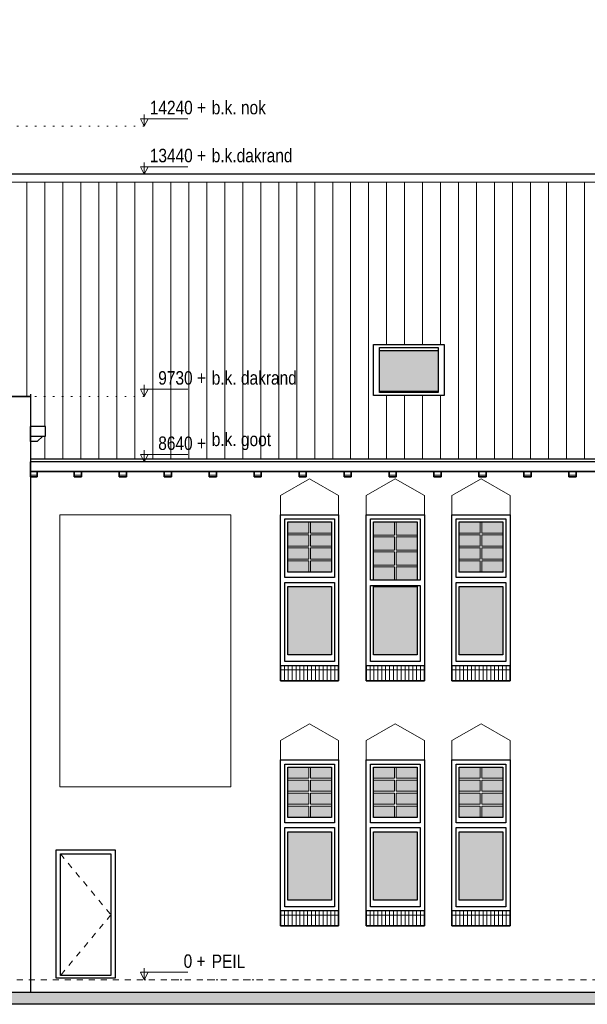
# Model space of a CAD drawing. Extents: x -59835 to 57885, y -767 to 224044.
# Tile 28 of 51: x -40602 to -31135, y 139994 to 156421. Entities that reach past the tile are written whole.
import ezdxf

# ---------------------------------------------------------------- set-up
doc = ezdxf.new("R2010")
doc.units = 0
doc.header["$MEASUREMENT"] = 0
doc.linetypes.add('DASHED', pattern=[200, 100, -100])
doc.linetypes.add('DOT', pattern=[150, 25, -125])
for name, color, linetype in [('102 - MAATVOERING', 7, 'Continuous'), ('21 - BUITENWANDEN', 92, 'Continuous'), ('27 - DAKEN', 92, 'Continuous'), ('31 - BUITENKOZIJNEN', 7, 'Continuous'), ('31.1 - ARCERING', 7, 'Continuous'), ('52 - AFVOERVOORZIENINGEN', 92, 'Continuous'), ('90 - TERREIN', 7, 'Continuous')]:
    doc.layers.add(name, color=color, linetype=linetype)

msp = doc.modelspace()

# ---------------------------------------------------------------- hatches: boundary and pattern name
at = {"layer": '27 - DAKEN', "linetype": 'Continuous', "lineweight": 13}
h = msp.add_hatch(dxfattribs=at)
h.set_pattern_fill("~A--G'$~", color=253, style=0, pattern_type=0)
h.set_pattern_definition([(90, (-40782, 150133), (-300, -1e-05), [])])
h.paths.add_polyline_path([(-40782, 150133), (-44718, 153713), (-33522, 153713), (-33522, 151003), (-34702, 151003), (-34702, 150153), (-33522, 150153), (-33522, 153713), (-26282, 153713), (-26282, 151003), (-27462, 151003), (-27462, 150153), (-26282, 150153), (-26282, 153713), (-17842, 153713), (-17842, 151003), (-19022, 151003), (-19022, 150153), (-17842, 150153), (-17842, 153713), (-9877.625, 153713), (-10989, 151333), (-10989, 151283), (-11122, 151283), (-11122, 151123), (-10322, 151123), (-10322, 150653), (-14092, 150653), (-14092, 150493), (-13532, 150493), (-12212, 149143), (-12212, 149093), (-40422, 149093), (-40422, 149383), (-40312, 149383), (-40218, 149473), (-40172, 149473), (-40172, 149633), (-40422, 149633), (-40422, 150133)], flags=0)
at = {"layer": '31.1 - ARCERING', "linetype": 'Continuous', "lineweight": 5}
for points in [[(-34602, 150223), (-34602, 150903), (-33622, 150903), (-33622, 150223)], [(-34602, 150223), (-34602, 150903), (-33622, 150903), (-33622, 150223)], [(-36132, 147855.5), (-36132, 148043), (-35782, 148043), (-35782, 147855.5)], [(-36132, 147855.5), (-36132, 148043), (-35782, 148043), (-35782, 147855.5)], [(-35752, 147855.5), (-35752, 148043), (-35402, 148043), (-35402, 147855.5)], [(-35752, 147855.5), (-35752, 148043), (-35402, 148043), (-35402, 147855.5)], [(-34702, 147823), (-34702, 148043), (-34352, 148043), (-34352, 147823)], [(-34702, 147823), (-34702, 148043), (-34352, 148043), (-34352, 147823)], [(-34322, 147823), (-34322, 148043), (-33972, 148043), (-33972, 147823)], [(-34322, 147823), (-34322, 148043), (-33972, 148043), (-33972, 147823)], [(-33272, 147855.5), (-33272, 148043), (-32922, 148043), (-32922, 147855.5)], [(-33272, 147855.5), (-33272, 148043), (-32922, 148043), (-32922, 147855.5)], [(-32892, 147855.5), (-32892, 148043), (-32542, 148043), (-32542, 147855.5)], [(-32892, 147855.5), (-32892, 148043), (-32542, 148043), (-32542, 147855.5)], [(-36132, 147638), (-36132, 147825.5), (-35782, 147825.5), (-35782, 147638)], [(-36132, 147638), (-36132, 147825.5), (-35782, 147825.5), (-35782, 147638)], [(-35752, 147638), (-35752, 147825.5), (-35402, 147825.5), (-35402, 147638)], [(-35752, 147638), (-35752, 147825.5), (-35402, 147825.5), (-35402, 147638)], [(-34702, 147573), (-34702, 147793), (-34352, 147793), (-34352, 147573)], [(-34702, 147573), (-34702, 147793), (-34352, 147793), (-34352, 147573)], [(-34322, 147573), (-34322, 147793), (-33972, 147793), (-33972, 147573)], [(-34322, 147573), (-34322, 147793), (-33972, 147793), (-33972, 147573)], [(-33272, 147638), (-33272, 147825.5), (-32922, 147825.5), (-32922, 147638)], [(-33272, 147638), (-33272, 147825.5), (-32922, 147825.5), (-32922, 147638)], [(-32892, 147638), (-32892, 147825.5), (-32542, 147825.5), (-32542, 147638)], [(-32892, 147638), (-32892, 147825.5), (-32542, 147825.5), (-32542, 147638)], [(-36132, 147420.5), (-36132, 147608), (-35782, 147608), (-35782, 147420.5)], [(-36132, 147420.5), (-36132, 147608), (-35782, 147608), (-35782, 147420.5)], [(-35752, 147420.5), (-35752, 147608), (-35402, 147608), (-35402, 147420.5)], [(-35752, 147420.5), (-35752, 147608), (-35402, 147608), (-35402, 147420.5)], [(-34702, 147323), (-34702, 147543), (-34352, 147543), (-34352, 147323)], [(-34702, 147323), (-34702, 147543), (-34352, 147543), (-34352, 147323)], [(-34322, 147323), (-34322, 147543), (-33972, 147543), (-33972, 147323)], [(-34322, 147323), (-34322, 147543), (-33972, 147543), (-33972, 147323)], [(-33272, 147420.5), (-33272, 147608), (-32922, 147608), (-32922, 147420.5)], [(-33272, 147420.5), (-33272, 147608), (-32922, 147608), (-32922, 147420.5)], [(-32892, 147420.5), (-32892, 147608), (-32542, 147608), (-32542, 147420.5)], [(-32892, 147420.5), (-32892, 147608), (-32542, 147608), (-32542, 147420.5)], [(-36132, 147203), (-36132, 147390.5), (-35782, 147390.5), (-35782, 147203)], [(-36132, 147203), (-36132, 147390.5), (-35782, 147390.5), (-35782, 147203)], [(-35752, 147203), (-35752, 147390.5), (-35402, 147390.5), (-35402, 147203)], [(-35752, 147203), (-35752, 147390.5), (-35402, 147390.5), (-35402, 147203)], [(-33272, 147203), (-33272, 147390.5), (-32922, 147390.5), (-32922, 147203)], [(-33272, 147203), (-33272, 147390.5), (-32922, 147390.5), (-32922, 147203)], [(-32892, 147203), (-32892, 147390.5), (-32542, 147390.5), (-32542, 147203)], [(-32892, 147203), (-32892, 147390.5), (-32542, 147390.5), (-32542, 147203)], [(-34702, 147073), (-34702, 147293), (-34352, 147293), (-34352, 147073)], [(-34702, 147073), (-34702, 147293), (-34352, 147293), (-34352, 147073)], [(-34322, 147073), (-34322, 147293), (-33972, 147293), (-33972, 147073)], [(-34322, 147073), (-34322, 147293), (-33972, 147293), (-33972, 147073)], [(-36132, 145823), (-36132, 146963), (-35402, 146963), (-35402, 145823)], [(-36132, 145823), (-36132, 146963), (-35402, 146963), (-35402, 145823)], [(-34702, 145823), (-34702, 146963), (-33972, 146963), (-33972, 145823)], [(-34702, 145823), (-34702, 146963), (-33972, 146963), (-33972, 145823)], [(-33272, 145823), (-33272, 146963), (-32542, 146963), (-32542, 145823)], [(-33272, 145823), (-33272, 146963), (-32542, 146963), (-32542, 145823)], [(-36132, 143765.5), (-36132, 143953), (-35782, 143953), (-35782, 143765.5)], [(-36132, 143765.5), (-36132, 143953), (-35782, 143953), (-35782, 143765.5)], [(-35752, 143765.5), (-35752, 143953), (-35402, 143953), (-35402, 143765.5)], [(-35752, 143765.5), (-35752, 143953), (-35402, 143953), (-35402, 143765.5)], [(-34702, 143765.5), (-34702, 143953), (-34352, 143953), (-34352, 143765.5)], [(-34702, 143765.5), (-34702, 143953), (-34352, 143953), (-34352, 143765.5)], [(-34322, 143765.5), (-34322, 143953), (-33972, 143953), (-33972, 143765.5)], [(-34322, 143765.5), (-34322, 143953), (-33972, 143953), (-33972, 143765.5)], [(-33272, 143765.5), (-33272, 143953), (-32922, 143953), (-32922, 143765.5)], [(-33272, 143765.5), (-33272, 143953), (-32922, 143953), (-32922, 143765.5)], [(-32892, 143765.5), (-32892, 143953), (-32542, 143953), (-32542, 143765.5)], [(-32892, 143765.5), (-32892, 143953), (-32542, 143953), (-32542, 143765.5)], [(-36132, 143548), (-36132, 143735.5), (-35782, 143735.5), (-35782, 143548)], [(-36132, 143548), (-36132, 143735.5), (-35782, 143735.5), (-35782, 143548)], [(-35752, 143548), (-35752, 143735.5), (-35402, 143735.5), (-35402, 143548)], [(-35752, 143548), (-35752, 143735.5), (-35402, 143735.5), (-35402, 143548)], [(-34702, 143548), (-34702, 143735.5), (-34352, 143735.5), (-34352, 143548)], [(-34702, 143548), (-34702, 143735.5), (-34352, 143735.5), (-34352, 143548)], [(-34322, 143548), (-34322, 143735.5), (-33972, 143735.5), (-33972, 143548)], [(-34322, 143548), (-34322, 143735.5), (-33972, 143735.5), (-33972, 143548)], [(-33272, 143548), (-33272, 143735.5), (-32922, 143735.5), (-32922, 143548)], [(-33272, 143548), (-33272, 143735.5), (-32922, 143735.5), (-32922, 143548)], [(-32892, 143548), (-32892, 143735.5), (-32542, 143735.5), (-32542, 143548)], [(-32892, 143548), (-32892, 143735.5), (-32542, 143735.5), (-32542, 143548)], [(-36132, 143330.5), (-36132, 143518), (-35782, 143518), (-35782, 143330.5)], [(-36132, 143330.5), (-36132, 143518), (-35782, 143518), (-35782, 143330.5)], [(-35752, 143330.5), (-35752, 143518), (-35402, 143518), (-35402, 143330.5)], [(-35752, 143330.5), (-35752, 143518), (-35402, 143518), (-35402, 143330.5)], [(-34702, 143330.5), (-34702, 143518), (-34352, 143518), (-34352, 143330.5)], [(-34702, 143330.5), (-34702, 143518), (-34352, 143518), (-34352, 143330.5)], [(-34322, 143330.5), (-34322, 143518), (-33972, 143518), (-33972, 143330.5)], [(-34322, 143330.5), (-34322, 143518), (-33972, 143518), (-33972, 143330.5)], [(-33272, 143330.5), (-33272, 143518), (-32922, 143518), (-32922, 143330.5)], [(-33272, 143330.5), (-33272, 143518), (-32922, 143518), (-32922, 143330.5)], [(-32892, 143330.5), (-32892, 143518), (-32542, 143518), (-32542, 143330.5)], [(-32892, 143330.5), (-32892, 143518), (-32542, 143518), (-32542, 143330.5)], [(-36132, 143113), (-36132, 143300.5), (-35782, 143300.5), (-35782, 143113)], [(-36132, 143113), (-36132, 143300.5), (-35782, 143300.5), (-35782, 143113)], [(-35752, 143113), (-35752, 143300.5), (-35402, 143300.5), (-35402, 143113)], [(-35752, 143113), (-35752, 143300.5), (-35402, 143300.5), (-35402, 143113)], [(-34702, 143113), (-34702, 143300.5), (-34352, 143300.5), (-34352, 143113)], [(-34702, 143113), (-34702, 143300.5), (-34352, 143300.5), (-34352, 143113)], [(-34322, 143113), (-34322, 143300.5), (-33972, 143300.5), (-33972, 143113)], [(-34322, 143113), (-34322, 143300.5), (-33972, 143300.5), (-33972, 143113)], [(-33272, 143113), (-33272, 143300.5), (-32922, 143300.5), (-32922, 143113)], [(-33272, 143113), (-33272, 143300.5), (-32922, 143300.5), (-32922, 143113)], [(-32892, 143113), (-32892, 143300.5), (-32542, 143300.5), (-32542, 143113)], [(-32892, 143113), (-32892, 143300.5), (-32542, 143300.5), (-32542, 143113)], [(-36132, 141733), (-36132, 142873), (-35402, 142873), (-35402, 141733)], [(-36132, 141733), (-36132, 142873), (-35402, 142873), (-35402, 141733)], [(-34702, 141733), (-34702, 142873), (-33972, 142873), (-33972, 141733)], [(-34702, 141733), (-34702, 142873), (-33972, 142873), (-33972, 141733)], [(-33272, 141733), (-33272, 142873), (-32542, 142873), (-32542, 141733)], [(-33272, 141733), (-33272, 142873), (-32542, 142873), (-32542, 141733)]]:
    msp.add_hatch(color=253, dxfattribs=at).paths.add_polyline_path(points, flags=0)
at = {"layer": '90 - TERREIN', "linetype": 'Continuous', "lineweight": 5}
msp.add_hatch(color=7, dxfattribs=at).paths.add_polyline_path([(-47103.9062, 139994.125), (-47086.0977, 140194.125), (-5943.0078, 140194.125), (-5943.0078, 139994.125)], flags=0)

# ---------------------------------------------------------------- linework, layer by layer
at = {"layer": '102 - MAATVOERING', "color": 213, "linetype": 'Continuous', "lineweight": 13}
for points in [[(-38523.9961, 154836.75), (-38523.9961, 154643), (-38586.4961, 154768), (-37798.9961, 154768)], [(-38523.9961, 154643), (-38461.4961, 154768)], [(-38523.9961, 154036.75), (-38523.9961, 153843), (-38586.4961, 153968), (-37798.9961, 153968)], [(-38523.9961, 153843), (-38461.4961, 153968)], [(-38523.9961, 150326.75), (-38523.9961, 150133), (-38586.4961, 150258), (-37798.9961, 150258)], [(-38523.9961, 150133), (-38461.4961, 150258)], [(-38523.9961, 149236.75), (-38523.9961, 149043), (-38586.4961, 149168), (-37798.9961, 149168)], [(-38523.9961, 149043), (-38461.4961, 149168)], [(-38523.9961, 140596.75), (-38523.9961, 140403), (-38586.4961, 140528), (-37798.9961, 140528)], [(-38523.9961, 140403), (-38461.4961, 140528)]]:
    msp.add_lwpolyline(points, dxfattribs=at)
at = {"layer": '102 - MAATVOERING', "color": 8, "linetype": 'DOT', "lineweight": 5}
for points in [[(-38524, 154643), (-45752, 154643)], [(-38524, 153843), (-44862.5, 153843)], [(-38524, 150133), (-40422, 150133)], [(-38524, 149043), (-40422, 149043)], [(-38524, 140403), (-36459, 140403)]]:
    msp.add_lwpolyline(points, dxfattribs=at)
at = {"layer": '102 - MAATVOERING', "color": 213, "linetype": 'DASHED', "lineweight": 13}
msp.add_lwpolyline([(-50650, 140403), (-5943, 140403)], dxfattribs=at)
at = {"layer": '21 - BUITENWANDEN', "color": 92, "linetype": 'Continuous', "lineweight": 25}
for points in [[(-40422, 150133), (-40782, 150133), (-45752, 154643)], [(-40422, 150173), (-40422, 140194.125)], [(-40422, 148883), (-40422, 148793), (-40312, 148793), (-40312, 148883)], [(-40312, 148883), (-39692, 148883)], [(-39692, 148883), (-39692, 148793), (-39572, 148793), (-39572, 148883)], [(-39572, 148883), (-38942, 148883)], [(-38942, 148883), (-38942, 148793), (-38822, 148793), (-38822, 148883)], [(-38822, 148883), (-38192, 148883)], [(-38192, 148883), (-38192, 148793), (-38072, 148793), (-38072, 148883)], [(-38072, 148883), (-37442, 148883)], [(-37442, 148883), (-37442, 148793), (-37322, 148793), (-37322, 148883)], [(-37322, 148883), (-36692, 148883)], [(-36692, 148883), (-36692, 148793), (-36572, 148793), (-36572, 148883)], [(-36572, 148883), (-35942, 148883)], [(-35942, 148883), (-35942, 148793), (-35822, 148793), (-35822, 148883)], [(-35822, 148883), (-35192, 148883)], [(-35192, 148883), (-35192, 148793), (-35072, 148793), (-35072, 148883)], [(-35072, 148883), (-34442, 148883)], [(-34442, 148883), (-34442, 148793), (-34322, 148793), (-34322, 148883)], [(-34322, 148883), (-33692, 148883)], [(-33692, 148883), (-33692, 148793), (-33572, 148793), (-33572, 148883)], [(-33572, 148883), (-32942, 148883)], [(-32942, 148883), (-32942, 148793), (-32822, 148793), (-32822, 148883)], [(-32822, 148883), (-32192, 148883)], [(-32192, 148883), (-32192, 148793), (-32072, 148793), (-32072, 148883)], [(-32072, 148883), (-31442, 148883)], [(-31442, 148883), (-31442, 148793), (-31322, 148793), (-31322, 148883)], [(-31322, 148883), (-30692, 148883)], [(-39992, 140433), (-39992, 142573), (-39012, 142573), (-39012, 140433), (-39992, 140433)], [(-50650, 140388), (-49912, 140368.0625), (-47726, 140309), (-47086.125, 140194.125), (-5943, 140194.125)]]:
    msp.add_lwpolyline(points, dxfattribs=at)
at = {"layer": '21 - BUITENWANDEN', "color": 5, "linetype": 'Continuous', "lineweight": 5}
for points in [[(-35767, 148763), (-36252, 148483)], [(-35767, 148763), (-35282, 148483)], [(-34337, 148763), (-34822, 148483)], [(-34337, 148763), (-33852, 148483)], [(-32907, 148763), (-33392, 148483)], [(-32907, 148763), (-32422, 148483)], [(-36252, 148163), (-36252, 148483)], [(-35282, 148163), (-35282, 148483)], [(-34822, 148163), (-34822, 148483)], [(-33852, 148163), (-33852, 148483)], [(-33392, 148163), (-33392, 148483)], [(-32422, 148163), (-32422, 148483)], [(-35767, 144673), (-36252, 144393)], [(-35767, 144673), (-35282, 144393)], [(-34337, 144673), (-34822, 144393)], [(-34337, 144673), (-33852, 144393)], [(-32907, 144673), (-33392, 144393)], [(-32907, 144673), (-32422, 144393)], [(-36252, 144073), (-36252, 144393)], [(-35282, 144073), (-35282, 144393)], [(-34822, 144073), (-34822, 144393)], [(-33852, 144073), (-33852, 144393)], [(-33392, 144073), (-33392, 144393)], [(-32422, 144073), (-32422, 144393)]]:
    msp.add_lwpolyline(points, dxfattribs=at)
msp.add_lwpolyline([(-39932, 143623), (-39932, 148163), (-37082, 148163), (-37082, 143623)], close=True, dxfattribs=at)
at = {"layer": '21 - BUITENWANDEN', "color": 92, "linetype": 'Continuous', "lineweight": 25}
for points in [[(-36252, 145393), (-36252, 148163), (-35282, 148163), (-35282, 145393)], [(-34822, 145393), (-34822, 148163), (-33852, 148163), (-33852, 145393)], [(-33392, 145393), (-33392, 148163), (-32422, 148163), (-32422, 145393)], [(-36252, 141303), (-36252, 144073), (-35282, 144073), (-35282, 141303)], [(-34822, 141303), (-34822, 144073), (-33852, 144073), (-33852, 141303)], [(-33392, 141303), (-33392, 144073), (-32422, 144073), (-32422, 141303)]]:
    msp.add_lwpolyline(points, close=True, dxfattribs=at)
at = {"layer": '27 - DAKEN', "color": 92, "linetype": 'Continuous', "lineweight": 25}
msp.add_lwpolyline([(-44862.5, 153843), (-40782, 150133), (-40422, 150133), (-40422, 149633), (-40422, 149093), (-12212, 149093), (-12212, 149143), (-13532, 150493), (-14092, 150493), (-14092, 150653), (-10322, 150653), (-10322, 151123), (-11122, 151123), (-11122, 151283), (-10989, 151283), (-10989, 151333), (-6925, 151333), (-6354, 156421), (-9920, 153843), (-9877.625, 153713), (-9920, 153843)], close=True, dxfattribs=at)
at = {"layer": '27 - DAKEN', "color": 5, "linetype": 'Continuous', "lineweight": 5}
msp.add_lwpolyline([(-44718, 153713), (-9877.625, 153713)], dxfattribs=at)
at = {"layer": '31 - BUITENKOZIJNEN', "color": 92, "linetype": 'Continuous', "lineweight": 25}
for points in [[(-34702, 150153), (-34702, 151003), (-33522, 151003), (-33522, 150153)], [(-34602, 150203), (-34602, 150953), (-33622, 150953), (-33622, 150203)], [(-36252, 145643), (-36252, 148163), (-35282, 148163), (-35282, 145643)], [(-36182, 147113), (-36182, 148093), (-35352, 148093), (-35352, 147113)], [(-36132, 147203), (-36132, 148043), (-35402, 148043), (-35402, 147203)], [(-34822, 145643), (-34822, 148163), (-33852, 148163), (-33852, 145643)], [(-34752, 147073), (-34752, 148093), (-33922, 148093), (-33922, 147073)], [(-33392, 145643), (-33392, 148163), (-32422, 148163), (-32422, 145643)], [(-33322, 147113), (-33322, 148093), (-32492, 148093), (-32492, 147113)], [(-33272, 147203), (-33272, 148043), (-32542, 148043), (-32542, 147203)], [(-36182, 145713), (-36182, 147033), (-35352, 147033), (-35352, 145713)], [(-33322, 145713), (-33322, 147033), (-32492, 147033), (-32492, 145713)], [(-36132, 145823), (-36132, 146963), (-35402, 146963), (-35402, 145823)], [(-34752, 145713), (-34752, 146983), (-33922, 146983), (-33922, 145713)], [(-34702, 145823), (-34702, 146963), (-33972, 146963), (-33972, 145823)], [(-33272, 145823), (-33272, 146963), (-32542, 146963), (-32542, 145823)], [(-36252, 141553), (-36252, 144073), (-35282, 144073), (-35282, 141553)], [(-34822, 141553), (-34822, 144073), (-33852, 144073), (-33852, 141553)], [(-33392, 141553), (-33392, 144073), (-32422, 144073), (-32422, 141553)], [(-36182, 143023), (-36182, 144003), (-35352, 144003), (-35352, 143023)], [(-36132, 143113), (-36132, 143953), (-35402, 143953), (-35402, 143113)], [(-34752, 143023), (-34752, 144003), (-33922, 144003), (-33922, 143023)], [(-34702, 143113), (-34702, 143953), (-33972, 143953), (-33972, 143113)], [(-33322, 143023), (-33322, 144003), (-32492, 144003), (-32492, 143023)], [(-33272, 143113), (-33272, 143953), (-32542, 143953), (-32542, 143113)], [(-36182, 141623), (-36182, 142943), (-35352, 142943), (-35352, 141623)], [(-34752, 141623), (-34752, 142943), (-33922, 142943), (-33922, 141623)], [(-33322, 141623), (-33322, 142943), (-32492, 142943), (-32492, 141623)], [(-36132, 141733), (-36132, 142873), (-35402, 142873), (-35402, 141733)], [(-34702, 141733), (-34702, 142873), (-33972, 142873), (-33972, 141733)], [(-33272, 141733), (-33272, 142873), (-32542, 142873), (-32542, 141733)], [(-39992, 140433), (-39992, 142573), (-39012, 142573), (-39012, 140433)], [(-39922, 140473), (-39922, 142503), (-39082, 142503), (-39082, 140473)]]:
    msp.add_lwpolyline(points, close=True, dxfattribs=at)
for points in [[(-34602, 150903), (-33622, 150903)], [(-34602, 150223), (-33622, 150223)], [(-34702, 147073), (-34702, 148043), (-33972, 148043), (-33972, 147073)], [(-36252, 145643), (-36252, 145393), (-35282, 145393), (-35282, 145643)], [(-34822, 145643), (-34822, 145393), (-33852, 145393), (-33852, 145643)], [(-33392, 145643), (-33392, 145393), (-32422, 145393), (-32422, 145643)], [(-36252, 141553), (-36252, 141303), (-35282, 141303), (-35282, 141553)], [(-34822, 141553), (-34822, 141303), (-33852, 141303), (-33852, 141553)], [(-33392, 141553), (-33392, 141303), (-32422, 141303), (-32422, 141553)]]:
    msp.add_lwpolyline(points, dxfattribs=at)
at = {"layer": '31 - BUITENKOZIJNEN', "color": 5, "linetype": 'Continuous', "lineweight": 5}
for points in [[(-35782, 147855.5), (-35782, 148043)], [(-35752, 147855.5), (-35752, 148043)], [(-34352, 148043), (-34702, 148043)], [(-34352, 147823), (-34352, 148043)], [(-34322, 147823), (-34322, 148043)], [(-33972, 148043), (-34322, 148043)], [(-32922, 147855.5), (-32922, 148043)], [(-32892, 147855.5), (-32892, 148043)], [(-36132, 147855.5), (-35782, 147855.5)], [(-35402, 147855.5), (-35752, 147855.5)], [(-33272, 147855.5), (-32922, 147855.5)], [(-32542, 147855.5), (-32892, 147855.5)], [(-36132, 147825.5), (-35782, 147825.5)], [(-35782, 147825.5), (-35782, 147638)], [(-35402, 147825.5), (-35752, 147825.5)], [(-35752, 147825.5), (-35752, 147638)], [(-34702, 147823), (-34352, 147823)], [(-34702, 147793), (-34352, 147793)], [(-34352, 147573), (-34352, 147793)], [(-33972, 147823), (-34322, 147823)], [(-34322, 147573), (-34322, 147793)], [(-34322, 147793), (-33972, 147793)], [(-33272, 147825.5), (-32922, 147825.5)], [(-32922, 147825.5), (-32922, 147638)], [(-32542, 147825.5), (-32892, 147825.5)], [(-32892, 147825.5), (-32892, 147638)], [(-36132, 147638), (-35782, 147638)], [(-36132, 147608), (-35782, 147608)], [(-35782, 147608), (-35782, 147420.5)], [(-35402, 147638), (-35752, 147638)], [(-35402, 147608), (-35752, 147608)], [(-35752, 147608), (-35752, 147420.5)], [(-34702, 147573), (-34352, 147573)], [(-34702, 147543), (-34352, 147543)], [(-34352, 147323), (-34352, 147543)], [(-33972, 147573), (-34322, 147573)], [(-34322, 147323), (-34322, 147543)], [(-34322, 147543), (-33972, 147543)], [(-33272, 147638), (-32922, 147638)], [(-33272, 147608), (-32922, 147608)], [(-32922, 147608), (-32922, 147420.5)], [(-32542, 147638), (-32892, 147638)], [(-32542, 147608), (-32892, 147608)], [(-32892, 147608), (-32892, 147420.5)], [(-36132, 147420.5), (-35782, 147420.5)], [(-36132, 147390.5), (-35782, 147390.5)], [(-35782, 147390.5), (-35782, 147203)], [(-35402, 147420.5), (-35752, 147420.5)], [(-35402, 147390.5), (-35752, 147390.5)], [(-35752, 147390.5), (-35752, 147203)], [(-33272, 147420.5), (-32922, 147420.5)], [(-33272, 147390.5), (-32922, 147390.5)], [(-32922, 147390.5), (-32922, 147203)], [(-32542, 147420.5), (-32892, 147420.5)], [(-32542, 147390.5), (-32892, 147390.5)], [(-32892, 147390.5), (-32892, 147203)], [(-34702, 147323), (-34352, 147323)], [(-34352, 147293), (-34702, 147293)], [(-34352, 147073), (-34352, 147293)], [(-33972, 147323), (-34322, 147323)], [(-34322, 147073), (-34322, 147293)], [(-34322, 147293), (-33972, 147293)], [(-34702, 147073), (-34352, 147073)], [(-33972, 147073), (-34322, 147073)], [(-36252, 145573), (-35282, 145573)], [(-36187.3125, 145393), (-36187.3125, 145643)], [(-36122.625, 145393), (-36122.625, 145643)], [(-36057.9375, 145393), (-36057.9375, 145643)], [(-35993.25, 145393), (-35993.25, 145643)], [(-35928.5625, 145393), (-35928.5625, 145643)], [(-35863.875, 145393), (-35863.875, 145643)], [(-35799.1875, 145393), (-35799.1875, 145643)], [(-35734.5, 145393), (-35734.5, 145643)], [(-35669.8125, 145393), (-35669.8125, 145643)], [(-35605.125, 145393), (-35605.125, 145643)], [(-35540.4375, 145393), (-35540.4375, 145643)], [(-35475.75, 145393), (-35475.75, 145643)], [(-35411.0625, 145393), (-35411.0625, 145643)], [(-35346.375, 145393), (-35346.375, 145643)], [(-34822, 145573), (-33852, 145573)], [(-34757.3125, 145393), (-34757.3125, 145643)], [(-34692.625, 145393), (-34692.625, 145643)], [(-34627.9375, 145393), (-34627.9375, 145643)], [(-34563.25, 145393), (-34563.25, 145643)], [(-34498.5625, 145393), (-34498.5625, 145643)], [(-34433.875, 145393), (-34433.875, 145643)], [(-34369.1875, 145393), (-34369.1875, 145643)], [(-34304.5, 145393), (-34304.5, 145643)], [(-34239.8125, 145393), (-34239.8125, 145643)], [(-34175.125, 145393), (-34175.125, 145643)], [(-34110.4375, 145393), (-34110.4375, 145643)], [(-34045.75, 145393), (-34045.75, 145643)], [(-33981.0625, 145393), (-33981.0625, 145643)], [(-33916.375, 145393), (-33916.375, 145643)], [(-33392, 145573), (-32422, 145573)], [(-33327.3125, 145393), (-33327.3125, 145643)], [(-33262.625, 145393), (-33262.625, 145643)], [(-33197.9375, 145393), (-33197.9375, 145643)], [(-33133.25, 145393), (-33133.25, 145643)], [(-33068.5625, 145393), (-33068.5625, 145643)], [(-33003.875, 145393), (-33003.875, 145643)], [(-32939.1875, 145393), (-32939.1875, 145643)], [(-32874.5, 145393), (-32874.5, 145643)], [(-32809.8125, 145393), (-32809.8125, 145643)], [(-32745.125, 145393), (-32745.125, 145643)], [(-32680.4375, 145393), (-32680.4375, 145643)], [(-32615.75, 145393), (-32615.75, 145643)], [(-32551.0625, 145393), (-32551.0625, 145643)], [(-32486.375, 145393), (-32486.375, 145643)], [(-35782, 143765.5), (-35782, 143953)], [(-35752, 143765.5), (-35752, 143953)], [(-34352, 143765.5), (-34352, 143953)], [(-34322, 143765.5), (-34322, 143953)], [(-32922, 143765.5), (-32922, 143953)], [(-32892, 143765.5), (-32892, 143953)], [(-36132, 143765.5), (-35782, 143765.5)], [(-36132, 143735.5), (-35782, 143735.5)], [(-35782, 143735.5), (-35782, 143548)], [(-35402, 143765.5), (-35752, 143765.5)], [(-35402, 143735.5), (-35752, 143735.5)], [(-35752, 143735.5), (-35752, 143548)], [(-34702, 143765.5), (-34352, 143765.5)], [(-34702, 143735.5), (-34352, 143735.5)], [(-34352, 143735.5), (-34352, 143548)], [(-33972, 143765.5), (-34322, 143765.5)], [(-33972, 143735.5), (-34322, 143735.5)], [(-34322, 143735.5), (-34322, 143548)], [(-33272, 143765.5), (-32922, 143765.5)], [(-33272, 143735.5), (-32922, 143735.5)], [(-32922, 143735.5), (-32922, 143548)], [(-32542, 143765.5), (-32892, 143765.5)], [(-32542, 143735.5), (-32892, 143735.5)], [(-32892, 143735.5), (-32892, 143548)], [(-36132, 143548), (-35782, 143548)], [(-36132, 143518), (-35782, 143518)], [(-35782, 143518), (-35782, 143330.5)], [(-35402, 143548), (-35752, 143548)], [(-35402, 143518), (-35752, 143518)], [(-35752, 143518), (-35752, 143330.5)], [(-34702, 143548), (-34352, 143548)], [(-34702, 143518), (-34352, 143518)], [(-34352, 143518), (-34352, 143330.5)], [(-33972, 143548), (-34322, 143548)], [(-33972, 143518), (-34322, 143518)], [(-34322, 143518), (-34322, 143330.5)], [(-33272, 143548), (-32922, 143548)], [(-33272, 143518), (-32922, 143518)], [(-32922, 143518), (-32922, 143330.5)], [(-32542, 143548), (-32892, 143548)], [(-32542, 143518), (-32892, 143518)], [(-32892, 143518), (-32892, 143330.5)], [(-36132, 143330.5), (-35782, 143330.5)], [(-36132, 143300.5), (-35782, 143300.5)], [(-35782, 143300.5), (-35782, 143113)], [(-35402, 143330.5), (-35752, 143330.5)], [(-35402, 143300.5), (-35752, 143300.5)], [(-35752, 143300.5), (-35752, 143113)], [(-34702, 143330.5), (-34352, 143330.5)], [(-34702, 143300.5), (-34352, 143300.5)], [(-34352, 143300.5), (-34352, 143113)], [(-33972, 143330.5), (-34322, 143330.5)], [(-33972, 143300.5), (-34322, 143300.5)], [(-34322, 143300.5), (-34322, 143113)], [(-33272, 143330.5), (-32922, 143330.5)], [(-33272, 143300.5), (-32922, 143300.5)], [(-32922, 143300.5), (-32922, 143113)], [(-32542, 143330.5), (-32892, 143330.5)], [(-32542, 143300.5), (-32892, 143300.5)], [(-32892, 143300.5), (-32892, 143113)], [(-36252, 141483), (-35282, 141483)], [(-36187.3125, 141303), (-36187.3125, 141553)], [(-36122.625, 141303), (-36122.625, 141553)], [(-36057.9375, 141303), (-36057.9375, 141553)], [(-35993.25, 141303), (-35993.25, 141553)], [(-35928.5625, 141303), (-35928.5625, 141553)], [(-35863.875, 141303), (-35863.875, 141553)], [(-35799.1875, 141303), (-35799.1875, 141553)], [(-35734.5, 141303), (-35734.5, 141553)], [(-35669.8125, 141303), (-35669.8125, 141553)], [(-35605.125, 141303), (-35605.125, 141553)], [(-35540.4375, 141303), (-35540.4375, 141553)], [(-35475.75, 141303), (-35475.75, 141553)], [(-35411.0625, 141303), (-35411.0625, 141553)], [(-35346.375, 141303), (-35346.375, 141553)], [(-34822, 141483), (-33852, 141483)], [(-34757.3125, 141303), (-34757.3125, 141553)], [(-34692.625, 141303), (-34692.625, 141553)], [(-34627.9375, 141303), (-34627.9375, 141553)], [(-34563.25, 141303), (-34563.25, 141553)], [(-34498.5625, 141303), (-34498.5625, 141553)], [(-34433.875, 141303), (-34433.875, 141553)], [(-34369.1875, 141303), (-34369.1875, 141553)], [(-34304.5, 141303), (-34304.5, 141553)], [(-34239.8125, 141303), (-34239.8125, 141553)], [(-34175.125, 141303), (-34175.125, 141553)], [(-34110.4375, 141303), (-34110.4375, 141553)], [(-34045.75, 141303), (-34045.75, 141553)], [(-33981.0625, 141303), (-33981.0625, 141553)], [(-33916.375, 141303), (-33916.375, 141553)], [(-33392, 141483), (-32422, 141483)], [(-33327.3125, 141303), (-33327.3125, 141553)], [(-33262.625, 141303), (-33262.625, 141553)], [(-33197.9375, 141303), (-33197.9375, 141553)], [(-33133.25, 141303), (-33133.25, 141553)], [(-33068.5625, 141303), (-33068.5625, 141553)], [(-33003.875, 141303), (-33003.875, 141553)], [(-32939.1875, 141303), (-32939.1875, 141553)], [(-32874.5, 141303), (-32874.5, 141553)], [(-32809.8125, 141303), (-32809.8125, 141553)], [(-32745.125, 141303), (-32745.125, 141553)], [(-32680.4375, 141303), (-32680.4375, 141553)], [(-32615.75, 141303), (-32615.75, 141553)], [(-32551.0625, 141303), (-32551.0625, 141553)], [(-32486.375, 141303), (-32486.375, 141553)]]:
    msp.add_lwpolyline(points, dxfattribs=at)
at = {"layer": '31 - BUITENKOZIJNEN', "color": 5, "linetype": 'DASHED', "lineweight": 5}
msp.add_lwpolyline([(-39922, 142503), (-39082, 141488), (-39922, 140473)], dxfattribs=at)
at = {"layer": '52 - AFVOERVOORZIENINGEN', "color": 92, "linetype": 'Continuous', "lineweight": 25}
for points in [[(-40422, 149473), (-40172, 149473), (-40172, 149633), (-40422, 149633)], [(-40422, 149383), (-40422, 149633)], [(-12272, 149043), (-40422, 149043)], [(-40422, 148883), (-40422, 149043)], [(-12272, 148883), (-40422, 148883)]]:
    msp.add_lwpolyline(points, dxfattribs=at)
for points in [[(-40422, 149473), (-40218, 149473), (-40312, 149383), (-40422, 149383)], [(-40422, 148883), (-40312, 148883), (-40312, 148793), (-40422, 148793)], [(-39692, 148883), (-39572, 148883), (-39572, 148793), (-39692, 148793)], [(-38942, 148883), (-38822, 148883), (-38822, 148793), (-38942, 148793)], [(-38192, 148883), (-38072, 148883), (-38072, 148793), (-38192, 148793)], [(-37442, 148883), (-37322, 148883), (-37322, 148793), (-37442, 148793)], [(-36692, 148883), (-36572, 148883), (-36572, 148793), (-36692, 148793)], [(-35942, 148883), (-35822, 148883), (-35822, 148793), (-35942, 148793)], [(-35192, 148883), (-35072, 148883), (-35072, 148793), (-35192, 148793)], [(-34442, 148883), (-34322, 148883), (-34322, 148793), (-34442, 148793)], [(-33692, 148883), (-33572, 148883), (-33572, 148793), (-33692, 148793)], [(-32942, 148883), (-32822, 148883), (-32822, 148793), (-32942, 148793)], [(-32192, 148883), (-32072, 148883), (-32072, 148793), (-32192, 148793)], [(-31442, 148883), (-31322, 148883), (-31322, 148793), (-31442, 148793)]]:
    msp.add_lwpolyline(points, close=True, dxfattribs=at)
at = {"layer": '52 - AFVOERVOORZIENINGEN', "color": 5, "linetype": 'Continuous', "lineweight": 5}
for points in [[(-40422, 148823), (-40312, 148823)], [(-39692, 148823), (-39572, 148823)], [(-38942, 148823), (-38822, 148823)], [(-38192, 148823), (-38072, 148823)], [(-37442, 148823), (-37322, 148823)], [(-36692, 148823), (-36572, 148823)], [(-35942, 148823), (-35822, 148823)], [(-35192, 148823), (-35072, 148823)], [(-34442, 148823), (-34322, 148823)], [(-33692, 148823), (-33572, 148823)], [(-32942, 148823), (-32822, 148823)], [(-32192, 148823), (-32072, 148823)], [(-31442, 148823), (-31322, 148823)]]:
    msp.add_lwpolyline(points, dxfattribs=at)
at = {"layer": '90 - TERREIN', "color": 92, "linetype": 'Continuous', "lineweight": 25}
for points in [[(-47086.0977, 140194.125), (-5943.0078, 140194.125)], [(-5943.0078, 139994.125), (-47103.9062, 139994.125)]]:
    msp.add_lwpolyline(points, dxfattribs=at)

# ---------------------------------------------------------------- texts
at = {"layer": '102 - MAATVOERING', "color": 7, "linetype": 'Continuous', "lineweight": 0, "char_height": 224.999994, "attachment_point": 7, "line_spacing_factor": 0.8}
for s, insert in [('{\\fArial Narrow|b0|i0|c12|p0;b.k. nok}', (-37398.9961, 154839.25)), ('{\\fArial Narrow|b0|i0|c12|p0; 14240 + }', (-38503.8555, 154839.25)), ('{\\fArial Narrow|b0|i0|c12|p0; 13440 + }', (-38503.8555, 154039.25)), ('{\\fArial Narrow|b0|i0|c12|p0;b.k.dakrand}', (-37398.9961, 154039.25)), ('{\\fArial Narrow|b0|i0|c12|p0;  9730 + }', (-38434.4102, 150329.25)), ('{\\fArial Narrow|b0|i0|c12|p0;b.k. dakrand}', (-37398.9961, 150329.25)), ('{\\fArial Narrow|b0|i0|c12|p0;  8640 + }', (-38434.4102, 149239.25)), ('{\\fArial Narrow|b0|i0|c12|p0;b.k. goot}', (-37398.9961, 149239.25)), ('{\\fArial Narrow|b0|i0|c12|p0;     0 + }', (-38226.0781, 140599.25)), ('{\\fArial Narrow|b0|i0|c12|p0;PEIL}', (-37398.9961, 140599.25))]:
    msp.add_mtext(s, dxfattribs=dict(at, insert=insert))

doc.saveas('drawing.dxf')
